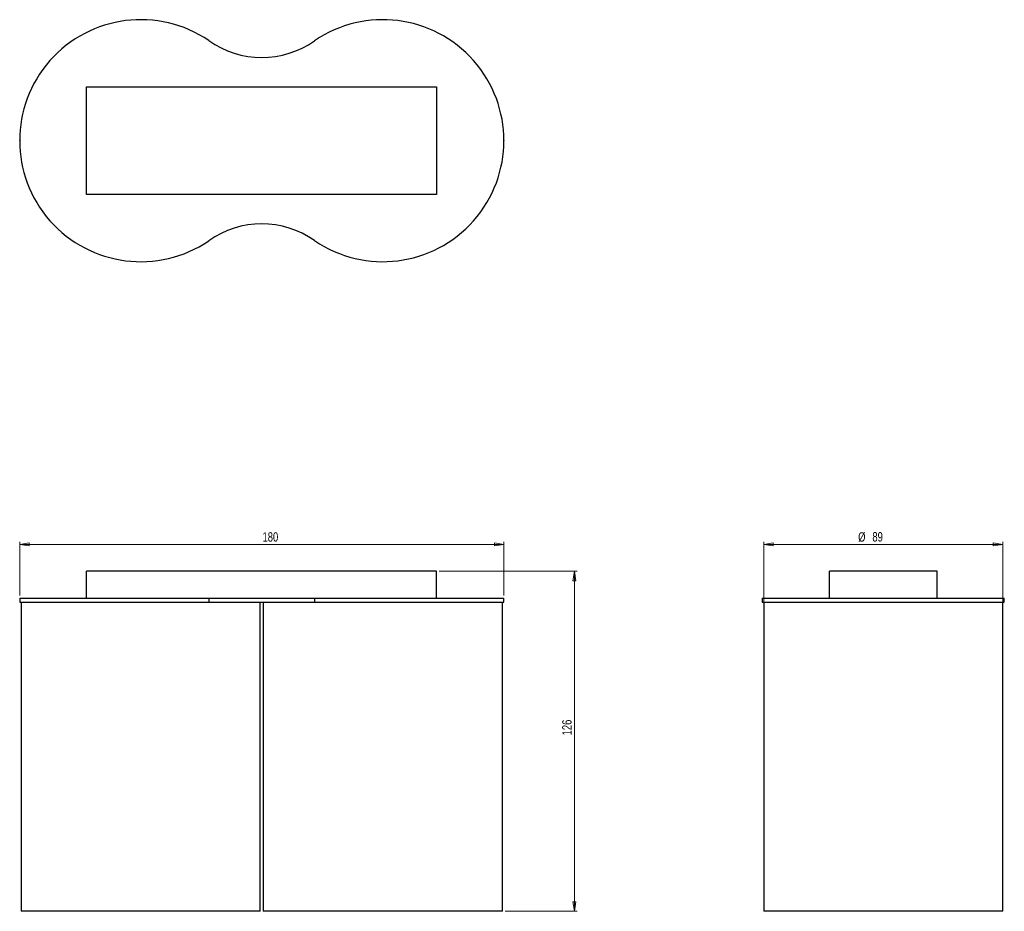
# Model space of a CAD drawing. Header units: millimetres. Extents: x 527 to 893, y 301 to 633.
import ezdxf

# ---------------------------------------------------------------- set-up
doc = ezdxf.new("R2010")
doc.units = ezdxf.units.MM
doc.header["$PDSIZE"] = -1
doc.styles.add('SLDTEXTSTYLE0', font='TXT', dxfattribs={"width": 0.75})
doc.dimstyles.new('SLDDIMSTYLE0', dxfattribs={"dimtxt": 3.5, "dimasz": 3.556, "dimexe": 0, "dimexo": 0.0625, "dimgap": 0.875, "dimtad": 1, "dimdec": 0, "dimrnd": 1e-09, "dimzin": 12, "dimdsep": 46, "dimtxsty": 'SLDTEXTSTYLE0', "dimblk1": 'CLOSED', "dimblk2": 'CLOSED', "dimsah": 1, "dimcen": 0.09, "dimadec": 0, "dimazin": 3, "dimtfac": 1, "dimtdec": 0, "dimtofl": 0, "dimtmove": 0, "dimatfit": 3, "dimldrblk": 'CLOSED', "dimfxl": 0, "dimfrac": 2, "dimtolj": 1, "dimtzin": 12, "dimarcsym": 0})

# ---------------------------------------------------------------- blocks, each defined once
blk = doc.blocks.new('_Closed')
at = {"color": 0, "linetype": 'ByBlock', "lineweight": -2}
for p, q in [((-1, 0.166667), (0, 0)), ((-1, 0.166667), (-1, -0.166667)), ((0, 0), (-1, -0.166667)), ((0, 0), (-1, 0))]:
    blk.add_line(p, q, dxfattribs=at)
blk = doc.blocks.new('_D')
at = {"color": 7, "linetype": 'Continuous', "lineweight": 0}
for p, q in [((526.59, 418.71), (526.59, 438.68)), ((526.59, 437.68), (706.59, 437.68)), ((706.59, 418.71), (706.59, 438.68))]:
    blk.add_line(p, q, dxfattribs=at)
at = {"color": 7, "linetype": 'Continuous', "lineweight": 18, "xscale": 3.556, "yscale": 3.556, "rotation": 180.0000000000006}
blk.add_blockref('_Closed', (526.59, 437.68, -1.74), dxfattribs=at)
at = {"color": 7, "linetype": 'Continuous', "lineweight": 18, "xscale": 3.556, "yscale": 3.556}
blk.add_blockref('_Closed', (706.59, 437.68, -1.74), dxfattribs=at)
at = {"color": 7, "linetype": 'Continuous', "lineweight": 18, "insert": (616.84, 442.19), "char_height": 3.5, "attachment_point": 1, "style": 'SLDTEXTSTYLE0'}
blk.add_mtext('180', dxfattribs=at)
blk = doc.blocks.new('_D_1')
at = {"color": 7, "linetype": 'Continuous', "lineweight": 0}
for p, q in [((682.48, 427.68), (733.77, 427.68)), ((732.77, 427.68), (732.77, 301.21)), ((707.03, 301.21), (733.77, 301.21))]:
    blk.add_line(p, q, dxfattribs=at)
at = {"color": 7, "linetype": 'Continuous', "lineweight": 18, "xscale": 3.556, "yscale": 3.556}
for p, rotation in [((732.77, 427.68, -1.74), 90.0000000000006), ((732.77, 301.21, -1.74), 270.0000000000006)]:
    blk.add_blockref('_Closed', p, dxfattribs=dict(at, rotation=rotation))
at = {"color": 7, "linetype": 'Continuous', "lineweight": 18, "insert": (728.26, 366.64), "char_height": 3.5, "attachment_point": 1, "rotation": 90, "style": 'SLDTEXTSTYLE0'}
blk.add_mtext('126', dxfattribs=at)
blk = doc.blocks.new('_D_2')
at = {"color": 7, "linetype": 'Continuous', "lineweight": 0}
for p, q in [((803.15, 302.21), (803.15, 438.68)), ((892.05, 437.68), (803.15, 437.68)), ((892.05, 302.21), (892.05, 438.68))]:
    blk.add_line(p, q, dxfattribs=at)
at = {"color": 7, "linetype": 'Continuous', "lineweight": 18, "xscale": 3.556, "yscale": 3.556, "rotation": 180.0000000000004}
blk.add_blockref('_Closed', (803.15, 437.68, 6.39), dxfattribs=at)
at = {"color": 7, "linetype": 'Continuous', "lineweight": 18, "xscale": 3.556, "yscale": 3.556}
blk.add_blockref('_Closed', (892.05, 437.68, 6.39), dxfattribs=at)
at = {"color": 7, "linetype": 'Continuous', "lineweight": 18, "char_height": 3.5, "attachment_point": 1, "style": 'SLDTEXTSTYLE0'}
for s, insert in [('%%c', (838.27, 442.19)), ('89', (843.55, 442.24))]:
    blk.add_mtext(s, dxfattribs=dict(at, insert=insert))

msp = doc.modelspace()

# ---------------------------------------------------------------- linework, layer by layer
at = {"color": 7, "linetype": 'Continuous', "lineweight": 25}
for p, q in [((551.48, 567.82), (551.48, 607.82)), ((551.48, 607.82), (681.48, 607.82)), ((681.48, 607.82), (681.48, 567.82)), ((681.48, 567.82), (551.48, 567.82)), ((551.48, 417.71), (551.48, 427.68)), ((681.48, 427.68), (551.48, 427.68)), ((681.48, 417.71), (681.48, 427.68)), ((867.6, 427.68), (827.6, 427.68)), ((827.6, 417.71), (827.6, 427.68)), ((867.6, 417.71), (867.6, 427.68)), ((526.59, 417.71), (526.59, 416.21)), ((526.59, 417.71), (596.88, 417.71)), ((596.88, 417.71), (596.88, 416.21)), ((596.88, 417.71), (636.21, 417.71)), ((636.21, 417.71), (636.21, 416.21)), ((636.21, 417.71), (706.59, 417.71)), ((706.59, 416.21), (706.59, 417.71)), ((802.6, 417.71), (802.6, 416.21)), ((802.6, 417.71), (892.6, 417.71)), ((892.6, 416.21), (892.6, 417.71)), ((526.59, 416.21), (596.88, 416.21)), ((527.14, 416.21), (527.14, 301.21)), ((596.88, 416.21), (636.21, 416.21)), ((616.04, 301.21), (616.04, 416.21)), ((617.13, 416.21), (617.13, 301.21)), ((636.21, 416.21), (706.59, 416.21)), ((706.03, 301.21), (706.03, 416.21)), ((802.6, 416.21), (892.6, 416.21)), ((803.15, 416.21), (803.15, 301.21)), ((803.15, 416.21), (803.15, 301.21)), ((892.05, 301.21), (892.05, 416.21)), ((616.04, 301.21), (527.14, 301.21)), ((632.88, 301.21), (617.13, 301.21)), ((706.03, 301.21), (632.88, 301.21)), ((803.15, 301.21), (803.15, 301.21)), ((892.05, 301.21), (803.15, 301.21))]:
    msp.add_line(p, q, dxfattribs=at)
for centre, radius, start, end in [((571.59, 587.82), 45, 55.8028, 304.1972), ((661.59, 587.82), 45, 235.6744, 124.3256), ((616.59, 652.82), 34.06, 234.6491, 305.1856), ((616.59, 522.82), 34.06, 54.8144, 125.3509)]:
    msp.add_arc(centre, radius, start, end, dxfattribs=at)
at = {"color": 7, "linetype": 'Continuous', "lineweight": 0}
for p in [(526.59, 587.82), (706.59, 587.82)]:
    msp.add_point(p, dxfattribs=at)

# ---------------------------------------------------------------- dimensions: what is measured, and where the dimension line sits
at = {"color": 7, "linetype": 'Continuous', "lineweight": 18}
for base, p1, p2, angle, picture, middle in [((706.59, 437.68), (526.59, 417.71), (706.59, 417.71), 0, '_D', (620.72, 437.68)), ((732.77, 301.21), (681.48, 427.68), (706.03, 301.21), 90, '_D_1', (732.77, 370.52))]:
    dim = msp.add_linear_dim(base=base, p1=p1, p2=p2, angle=angle, dimstyle='SLDDIMSTYLE0', dxfattribs=at)
    dim.commit()
    dim.dimension.update_dxf_attribs({"geometry": picture, "text_midpoint": middle, "dimtype": 160})
dim = msp.add_linear_dim(base=(803.15, 437.68), p1=(892.05, 301.21), p2=(803.15, 301.21), text='%%c<>', dimstyle='SLDDIMSTYLE0', dxfattribs=at)
dim.commit()
dim.dimension.update_dxf_attribs({"geometry": '_D_2', "text_midpoint": (843.49, 437.68), "dimtype": 160})

doc.saveas('drawing.dxf')
